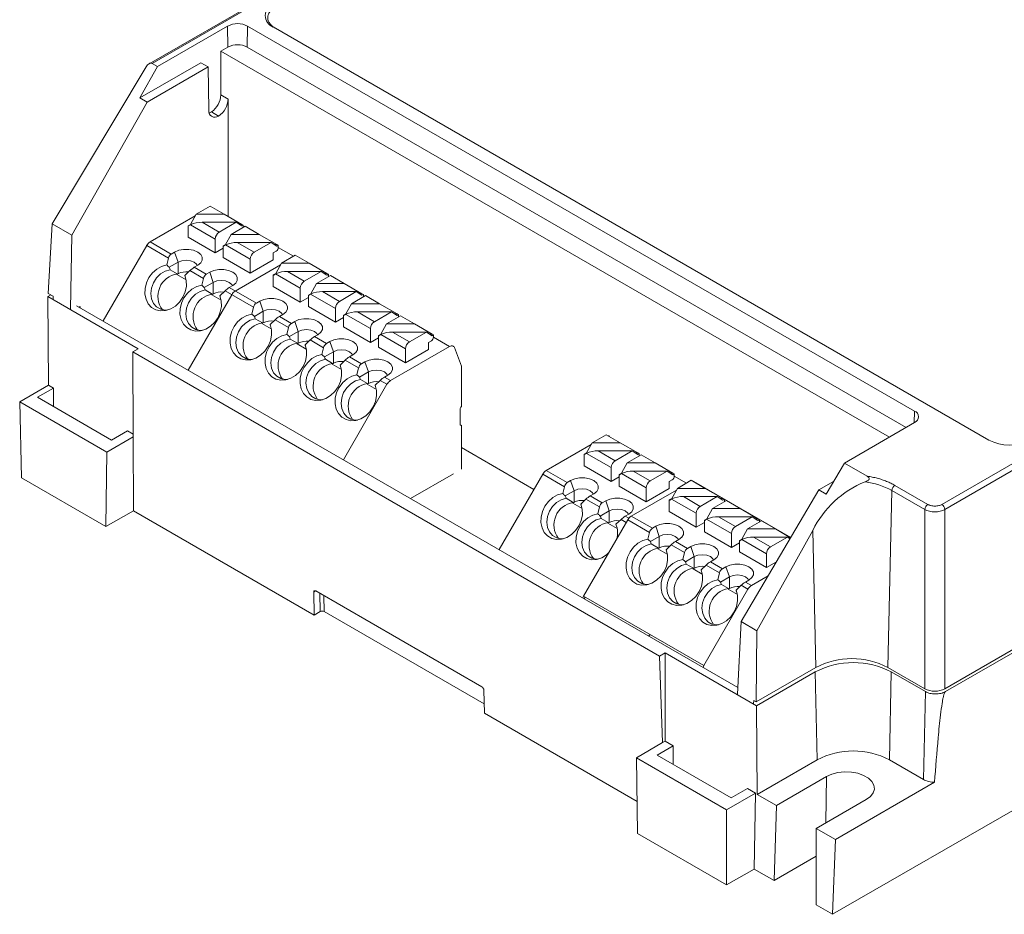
# Model space of a CAD drawing. Header units: millimetres. Extents: x -145 to -2, y -129 to -27.
# Tile 1 of 5: x -145 to -75, y -129 to -66. Entities that reach past the tile are written whole.
import ezdxf

# ---------------------------------------------------------------- set-up
doc = ezdxf.new("R2010")
doc.units = ezdxf.units.MM

msp = doc.modelspace()

# ---------------------------------------------------------------- linework, layer by layer
at = {"color": 7, "linetype": 'Continuous', "lineweight": 15}
for p, q in [((-118.427, -58.847), (-135.563, -68.74)), ((-118.277, -58.862), (-135.351, -68.719)), ((-134.968, -68.94), (-130.018, -66.083)), ((-129.996, -67.565), (-130.018, -66.083)), ((-128.604, -66.083), (-128.626, -67.565)), ((-128.604, -66.083), (-81.511, -93.269)), ((-76.249, -95.327), (-126.795, -66.147)), ((-130.491, -67.851), (-129.996, -67.565)), ((-130.491, -67.851), (-130.491, -70.939)), ((-83.279, -95.106), (-130.491, -67.851)), ((-128.626, -67.565), (-82.099, -94.425)), ((-136.219, -71.157), (-131.905, -68.667)), ((-134.968, -68.94), (-135.351, -68.719)), ((-131.905, -68.667), (-131.397, -68.961)), ((-79.366, -112.881), (-2.793, -68.677)), ((-142.404, -80.055), (-135.77, -68.954)), ((-134.968, -68.94), (-136.219, -71.157)), ((-131.397, -68.961), (-135.711, -71.451)), ((-131.352, -72.008), (-131.397, -68.961)), ((-2.748, -68.875), (-79.328, -113.084)), ((-135.711, -71.451), (-141.016, -80.857)), ((-135.711, -71.451), (-136.219, -71.157)), ((-130.491, -70.939), (-129.983, -71.233)), ((-129.983, -71.233), (-129.983, -79.524)), ((-130.263, -79.363), (-132.233, -79.363)), ((-131.808, -79.94), (-130.611, -80.631)), ((-130.611, -80.631), (-129.414, -79.94)), ((-142.68, -84.957), (-142.404, -80.055)), ((-142.404, -80.055), (-141.016, -80.857)), ((-132.803, -80.182), (-132.774, -80.199)), ((-130.894, -81.121), (-132.641, -80.113)), ((-132.633, -80.084), (-132.588, -80.084)), ((-128.773, -80.223), (-129.758, -80.791)), ((-129.193, -80.084), (-129.014, -80.084)), ((-129.014, -80.199), (-128.914, -80.141)), ((-87.29, -128.813), (-3.266, -80.307)), ((-141.016, -80.857), (-141.111, -86.075)), ((-135.485, -81.322), (-134, -82.179)), ((-130.894, -82.101), (-132.803, -80.999)), ((-130.894, -82.101), (-130.894, -81.121)), ((-129.758, -80.791), (-130.158, -81.512)), ((-127.788, -80.791), (-129.758, -80.791)), ((-134.199, -82.473), (-135.735, -81.586)), ((-134, -82.179), (-133.758, -82.04)), ((-133.51, -82.754), (-133.758, -82.04)), ((-130.328, -81.774), (-130.894, -82.101)), ((-130.158, -81.512), (-130.328, -81.611)), ((-130.328, -81.611), (-130.299, -81.628)), ((-130.328, -81.611), (-130.328, -82.427)), ((-130.299, -81.628), (-130.166, -81.541)), ((-128.419, -82.55), (-130.166, -81.541)), ((-130.158, -81.512), (-130.113, -81.512)), ((-129.333, -81.369), (-126.939, -81.369)), ((-129.333, -81.369), (-128.136, -82.06)), ((-128.136, -82.06), (-126.939, -81.369)), ((-126.939, -81.369), (-126.539, -81.628)), ((-126.718, -81.512), (-126.539, -81.512)), ((-126.539, -81.628), (-126.439, -81.57)), ((-134.318, -82.955), (-134.199, -82.473)), ((-128.419, -83.529), (-130.328, -82.427)), ((-128.419, -83.529), (-128.419, -82.55)), ((-126.793, -82.591), (-128.419, -83.529)), ((-125.237, -82.264), (-126.222, -82.832)), ((-134.141, -83.118), (-133.51, -82.754)), ((-134.076, -83.29), (-133.576, -83.578)), ((-133.51, -83.571), (-133.51, -82.754)), ((-132.676, -83.352), (-133.034, -83.697)), ((-131.724, -83.902), (-132.676, -83.352)), ((-132.132, -82.978), (-132.374, -83.118)), ((-132.374, -83.118), (-131.526, -83.608)), ((-126.222, -82.832), (-126.622, -83.553)), ((-124.252, -82.832), (-126.222, -82.832)), ((-125.798, -83.41), (-123.404, -83.41)), ((-125.798, -83.41), (-124.601, -84.101)), ((-124.601, -84.101), (-123.404, -83.41)), ((-123.404, -83.41), (-123.004, -83.669)), ((-133.51, -83.571), (-133.601, -83.623)), ((-133.601, -83.623), (-133.576, -83.578)), ((-132.947, -84.001), (-133.601, -83.623)), ((-131.843, -84.384), (-131.724, -83.902)), ((-131.526, -83.608), (-131.283, -83.468)), ((-131.036, -84.183), (-131.283, -83.468)), ((-126.622, -83.553), (-126.793, -83.652)), ((-126.793, -83.652), (-126.764, -83.669)), ((-126.793, -83.652), (-126.793, -84.468)), ((-126.764, -83.669), (-126.63, -83.582)), ((-124.884, -84.591), (-126.63, -83.582)), ((-126.622, -83.553), (-126.577, -83.553)), ((-122.762, -83.693), (-123.747, -84.261)), ((-123.182, -83.553), (-123.004, -83.553)), ((-123.004, -83.669), (-122.904, -83.611)), ((-131.667, -84.547), (-131.036, -84.183)), ((-131.601, -84.718), (-131.101, -85.007)), ((-131.036, -84.999), (-131.036, -84.183)), ((-130.201, -84.781), (-130.559, -85.125)), ((-128.188, -85.943), (-130.201, -84.781)), ((-129.657, -84.407), (-129.899, -84.547)), ((-129.899, -84.547), (-127.99, -85.649)), ((-124.884, -85.57), (-126.793, -84.468)), ((-124.884, -85.57), (-124.884, -84.591)), ((-123.747, -84.261), (-124.147, -84.982)), ((-121.777, -84.261), (-123.747, -84.261)), ((-142.72, -85.183), (-142.504, -85.059)), ((-142.72, -85.183), (-136.325, -88.875)), ((-142.674, -91.441), (-142.72, -85.183)), ((-142.336, -85.156), (-142.68, -84.957)), ((-131.036, -84.999), (-131.127, -85.052)), ((-131.127, -85.052), (-131.101, -85.007)), ((-130.472, -85.43), (-131.127, -85.052)), ((-127.99, -85.649), (-127.748, -85.509)), ((-127.5, -86.224), (-127.748, -85.509)), ((-124.318, -85.244), (-124.884, -85.57)), ((-124.147, -84.982), (-124.318, -85.08)), ((-124.318, -85.08), (-124.289, -85.097)), ((-124.318, -85.08), (-124.318, -85.897)), ((-124.289, -85.097), (-124.155, -85.011)), ((-122.409, -86.019), (-124.155, -85.011)), ((-124.147, -84.982), (-124.102, -84.982)), ((-123.323, -84.838), (-120.929, -84.838)), ((-123.323, -84.838), (-122.126, -85.529)), ((-122.126, -85.529), (-120.929, -84.838)), ((-120.288, -85.121), (-121.272, -85.69)), ((-120.929, -84.838), (-120.529, -85.097)), ((-120.707, -84.982), (-120.529, -84.982)), ((-120.529, -85.097), (-120.429, -85.04)), ((-93.983, -112.788), (-140.683, -85.828)), ((-128.307, -86.425), (-128.188, -85.943)), ((-122.409, -86.999), (-124.318, -85.897)), ((-122.409, -86.999), (-122.409, -86.019)), ((-121.272, -85.69), (-121.672, -86.411)), ((-119.303, -85.69), (-121.272, -85.69)), ((-128.131, -86.588), (-127.5, -86.224)), ((-128.065, -86.759), (-127.565, -87.048)), ((-127.5, -87.04), (-127.5, -86.224)), ((-126.665, -86.822), (-127.023, -87.166)), ((-125.713, -87.372), (-126.665, -86.822)), ((-126.121, -86.448), (-126.364, -86.588)), ((-126.364, -86.588), (-125.515, -87.078)), ((-121.843, -86.673), (-122.409, -86.999)), ((-121.672, -86.411), (-121.843, -86.509)), ((-121.843, -86.509), (-121.814, -86.526)), ((-121.843, -86.509), (-121.843, -87.326)), ((-121.814, -86.526), (-121.681, -86.44)), ((-119.934, -87.448), (-121.681, -86.44)), ((-121.672, -86.411), (-121.627, -86.411)), ((-120.848, -86.267), (-118.454, -86.267)), ((-120.848, -86.267), (-119.651, -86.958)), ((-119.651, -86.958), (-118.454, -86.267)), ((-117.813, -86.55), (-118.798, -87.119)), ((-118.454, -86.267), (-118.054, -86.526)), ((-118.232, -86.411), (-118.054, -86.411)), ((-118.054, -86.526), (-117.954, -86.468)), ((-127.591, -87.093), (-127.5, -87.04)), ((-127.591, -87.093), (-127.565, -87.048)), ((-127.591, -87.093), (-126.936, -87.471)), ((-125.833, -87.854), (-125.713, -87.372)), ((-125.515, -87.078), (-125.273, -86.938)), ((-125.025, -87.652), (-125.273, -86.938)), ((-119.934, -88.428), (-121.843, -87.326)), ((-119.934, -88.428), (-119.934, -87.448)), ((-118.798, -87.119), (-119.198, -87.839)), ((-116.828, -87.119), (-118.798, -87.119)), ((-125.656, -88.017), (-125.025, -87.652)), ((-125.59, -88.188), (-125.09, -88.477)), ((-125.025, -88.469), (-125.025, -87.652)), ((-124.191, -88.251), (-124.548, -88.595)), ((-123.238, -88.8), (-124.191, -88.251)), ((-123.646, -87.877), (-123.889, -88.017)), ((-123.889, -88.017), (-123.04, -88.507)), ((-119.368, -88.101), (-119.934, -88.428)), ((-119.198, -87.839), (-119.368, -87.938)), ((-119.368, -87.938), (-119.339, -87.955)), ((-119.368, -87.938), (-119.368, -88.754)), ((-119.339, -87.955), (-119.206, -87.868)), ((-117.459, -88.877), (-119.206, -87.868)), ((-119.198, -87.839), (-119.153, -87.839)), ((-118.373, -87.696), (-115.979, -87.696)), ((-118.373, -87.696), (-117.176, -88.387)), ((-117.176, -88.387), (-115.979, -87.696)), ((-115.979, -87.696), (-115.579, -87.955)), ((-115.758, -87.839), (-115.579, -87.839)), ((-115.579, -87.955), (-115.479, -87.897)), ((-136.714, -89.099), (-136.325, -88.875)), ((-125.116, -88.521), (-125.025, -88.469)), ((-125.116, -88.521), (-125.09, -88.477)), ((-125.116, -88.521), (-124.461, -88.9)), ((-123.358, -89.282), (-123.238, -88.8)), ((-123.04, -88.507), (-122.798, -88.367)), ((-122.55, -89.081), (-122.798, -88.367)), ((-117.459, -89.857), (-119.368, -88.754)), ((-114.339, -88.708), (-118.515, -91.119)), ((-117.459, -89.857), (-117.459, -88.877)), ((-115.833, -88.918), (-117.459, -89.857)), ((-99.511, -110.576), (-136.714, -89.099)), ((-136.714, -89.099), (-136.69, -95.103)), ((-123.181, -89.445), (-122.55, -89.081)), ((-123.115, -89.617), (-122.615, -89.905)), ((-122.55, -89.898), (-122.55, -89.081)), ((-121.716, -89.68), (-122.073, -90.024)), ((-120.764, -90.229), (-121.716, -89.68)), ((-121.171, -89.306), (-121.414, -89.446)), ((-121.414, -89.446), (-120.565, -89.935)), ((-122.641, -89.95), (-122.55, -89.898)), ((-122.641, -89.95), (-122.615, -89.905)), ((-122.641, -89.95), (-121.986, -90.328)), ((-120.883, -90.711), (-120.764, -90.229)), ((-120.565, -89.935), (-120.323, -89.795)), ((-120.075, -90.51), (-120.323, -89.795)), ((-120.706, -90.874), (-120.075, -90.51)), ((-120.641, -91.045), (-120.141, -91.334)), ((-120.075, -91.326), (-120.075, -90.51)), ((-118.697, -90.734), (-118.939, -90.874)), ((-118.939, -90.874), (-118.515, -91.119)), ((-79.578, -99.861), (-63.417, -90.532)), ((-63.205, -90.893), (-79.366, -100.222)), ((-144.702, -92.612), (-142.674, -91.441)), ((-143.449, -92.3), (-142.317, -91.646)), ((-142.317, -91.646), (-142.674, -91.441)), ((-142.317, -92.953), (-142.317, -91.646)), ((-118.765, -91.383), (-121.838, -96.707)), ((-120.166, -91.379), (-120.075, -91.326)), ((-120.166, -91.379), (-120.141, -91.334)), ((-120.166, -91.379), (-119.511, -91.757)), ((-119.241, -91.108), (-119.599, -91.453)), ((-118.765, -91.383), (-119.241, -91.108)), ((-143.449, -92.3), (-138.216, -95.32)), ((-138.538, -96.17), (-144.702, -92.612)), ((-144.702, -92.612), (-144.582, -97.989)), ((-81.511, -94.085), (-86.461, -96.943)), ((-136.69, -95.103), (-138.538, -96.17)), ((-138.216, -95.32), (-137.085, -94.667)), ((-136.691, -94.894), (-137.085, -94.667)), ((-136.69, -95.103), (-136.67, -100.307)), ((-103.282, -94.939), (-104.267, -95.507)), ((-104.333, -95.628), (-107.519, -97.467)), ((-104.267, -95.507), (-104.667, -96.228)), ((-102.297, -95.507), (-104.267, -95.507)), ((-138.538, -96.17), (-138.619, -101.431)), ((-104.667, -96.228), (-104.837, -96.327)), ((-104.837, -96.327), (-104.808, -96.343)), ((-104.837, -96.327), (-104.837, -97.143)), ((-104.808, -96.343), (-104.675, -96.257)), ((-102.928, -97.265), (-104.675, -96.257)), ((-104.667, -96.228), (-104.622, -96.228)), ((-103.842, -96.084), (-101.448, -96.084)), ((-103.842, -96.084), (-102.645, -96.775)), ((-102.645, -96.775), (-101.448, -96.084)), ((-100.807, -96.367), (-101.792, -96.936)), ((-101.448, -96.084), (-101.048, -96.343)), ((-101.226, -96.228), (-101.048, -96.228)), ((-101.048, -96.343), (-100.948, -96.286)), ((-102.928, -98.245), (-104.837, -97.143)), ((-102.928, -98.245), (-102.928, -97.265)), ((-101.792, -96.936), (-102.192, -97.657)), ((-99.822, -96.936), (-101.792, -96.936)), ((-86.461, -96.943), (-87.756, -99.135)), ((-86.461, -96.943), (-84.852, -97.871)), ((-144.582, -97.989), (-138.619, -101.431)), ((-107.769, -97.731), (-110.843, -103.055)), ((-106.233, -98.618), (-107.769, -97.731)), ((-107.519, -97.467), (-106.034, -98.324)), ((-102.362, -97.919), (-102.928, -98.245)), ((-102.192, -97.657), (-102.362, -97.755)), ((-102.362, -97.755), (-102.333, -97.772)), ((-102.362, -97.755), (-102.362, -98.572)), ((-102.333, -97.772), (-102.2, -97.686)), ((-100.453, -98.694), (-102.2, -97.686)), ((-102.192, -97.657), (-102.147, -97.657)), ((-101.367, -97.513), (-98.973, -97.513)), ((-101.367, -97.513), (-100.17, -98.204)), ((-100.17, -98.204), (-98.973, -97.513)), ((-98.973, -97.513), (-98.573, -97.772)), ((-98.752, -97.657), (-98.573, -97.657)), ((-98.573, -97.772), (-98.473, -97.714)), ((-106.352, -99.1), (-106.233, -98.618)), ((-106.034, -98.324), (-105.792, -98.184)), ((-105.544, -98.898), (-105.792, -98.184)), ((-100.453, -99.674), (-102.362, -98.572)), ((-100.453, -99.674), (-100.453, -98.694)), ((-98.827, -98.735), (-100.453, -99.674)), ((-98.256, -98.732), (-98.656, -99.453)), ((-97.271, -98.163), (-98.256, -98.732)), ((-96.286, -98.732), (-98.256, -98.732)), ((-90.249, -102.201), (-97.083, -98.256)), ((-88.264, -98.841), (-87.229, -98.244)), ((-82.895, -98.518), (-80.568, -99.861)), ((-106.175, -99.263), (-105.544, -98.898)), ((-106.11, -99.434), (-105.61, -99.723)), ((-105.544, -99.715), (-105.544, -98.898)), ((-104.166, -99.123), (-104.408, -99.263)), ((-104.408, -99.263), (-103.559, -99.753)), ((-101.509, -100.691), (-98.323, -98.852)), ((-97.832, -99.309), (-95.438, -99.309)), ((-97.832, -99.309), (-96.635, -100)), ((-96.635, -100), (-95.438, -99.309)), ((-95.438, -99.309), (-95.038, -99.568)), ((-93.757, -108.139), (-88.264, -98.841)), ((-87.756, -99.135), (-88.264, -98.841)), ((-83.107, -98.879), (-83.387, -111.376)), ((-83.107, -98.879), (-80.78, -100.222)), ((-105.544, -99.715), (-105.635, -99.768)), ((-105.635, -99.768), (-105.61, -99.723)), ((-104.98, -100.146), (-105.635, -99.768)), ((-104.71, -99.497), (-105.068, -99.841)), ((-103.758, -100.046), (-104.71, -99.497)), ((-103.877, -100.528), (-103.758, -100.046)), ((-103.559, -99.753), (-103.317, -99.613)), ((-103.069, -100.327), (-103.317, -99.613)), ((-98.656, -99.453), (-98.827, -99.551)), ((-98.827, -99.551), (-98.798, -99.568)), ((-98.827, -99.551), (-98.827, -100.368)), ((-98.798, -99.568), (-98.664, -99.482)), ((-96.918, -100.49), (-98.664, -99.482)), ((-98.656, -99.453), (-98.611, -99.453)), ((-94.796, -99.592), (-95.781, -100.161)), ((-95.216, -99.453), (-95.038, -99.453)), ((-95.038, -99.568), (-94.938, -99.51)), ((-138.619, -101.431), (-136.67, -100.307)), ((-136.67, -100.307), (-123.907, -107.675)), ((-103.7, -100.691), (-103.069, -100.327)), ((-103.069, -101.144), (-103.069, -100.327)), ((-101.691, -100.552), (-101.933, -100.692)), ((-101.509, -100.691), (-100.024, -101.549)), ((-96.918, -101.47), (-98.827, -100.368)), ((-96.918, -101.47), (-96.918, -100.49)), ((-95.781, -100.161), (-96.181, -100.881)), ((-93.811, -100.161), (-95.781, -100.161)), ((-95.357, -100.738), (-92.963, -100.738)), ((-95.357, -100.738), (-94.16, -101.429)), ((-94.16, -101.429), (-92.963, -100.738)), ((-92.963, -100.738), (-92.563, -100.997)), ((-80.78, -100.222), (-80.78, -112.881)), ((-79.366, -100.222), (-79.366, -112.881)), ((-104.875, -106.353), (-101.759, -100.955)), ((-103.635, -100.863), (-103.135, -101.151)), ((-103.069, -101.144), (-103.16, -101.196)), ((-103.16, -101.196), (-103.135, -101.151)), ((-102.506, -101.574), (-103.16, -101.196)), ((-102.235, -100.926), (-102.593, -101.27)), ((-100.222, -101.843), (-101.759, -100.955)), ((-100.024, -101.549), (-99.781, -101.409)), ((-99.534, -102.123), (-99.781, -101.409)), ((-96.352, -101.143), (-96.918, -101.47)), ((-96.181, -100.881), (-96.352, -100.98)), ((-96.352, -100.98), (-96.323, -100.997)), ((-96.352, -100.98), (-96.352, -101.797)), ((-96.323, -100.997), (-96.189, -100.911)), ((-94.443, -101.919), (-96.189, -100.911)), ((-96.181, -100.881), (-96.136, -100.881)), ((-92.321, -101.021), (-93.306, -101.589)), ((-92.741, -100.881), (-92.563, -100.881)), ((-92.563, -100.997), (-92.463, -100.939)), ((-100.341, -102.325), (-100.222, -101.843)), ((-100.165, -102.487), (-99.534, -102.123)), ((-99.534, -102.94), (-99.534, -102.123)), ((-94.443, -102.899), (-96.352, -101.797)), ((-94.443, -102.899), (-94.443, -101.919)), ((-93.306, -101.589), (-93.706, -102.31)), ((-91.337, -101.589), (-93.306, -101.589)), ((-92.882, -102.167), (-90.488, -102.167)), ((-92.882, -102.167), (-91.685, -102.858)), ((-92.64, -108.784), (-88.69, -101.698)), ((-91.685, -102.858), (-90.488, -102.167)), ((-90.488, -102.167), (-90.3, -102.288)), ((-88.474, -111.376), (-88.69, -101.698)), ((-100.099, -102.659), (-99.599, -102.947)), ((-98.699, -102.722), (-99.057, -103.066)), ((-97.747, -103.271), (-98.699, -102.722)), ((-98.155, -102.348), (-98.398, -102.488)), ((-98.398, -102.488), (-97.549, -102.977)), ((-97.549, -102.977), (-97.307, -102.837)), ((-97.059, -103.552), (-97.307, -102.837)), ((-93.877, -102.572), (-94.443, -102.899)), ((-93.706, -102.31), (-93.877, -102.409)), ((-93.877, -102.409), (-93.848, -102.426)), ((-93.877, -102.409), (-93.877, -103.225)), ((-93.848, -102.426), (-93.714, -102.339)), ((-91.968, -103.348), (-93.714, -102.339)), ((-93.706, -102.31), (-93.661, -102.31)), ((-99.625, -102.992), (-99.534, -102.94)), ((-99.625, -102.992), (-99.599, -102.947)), ((-99.625, -102.992), (-98.97, -103.37)), ((-97.867, -103.753), (-97.747, -103.271)), ((-97.69, -103.916), (-97.059, -103.552)), ((-97.059, -104.368), (-97.059, -103.552)), ((-91.968, -104.327), (-93.877, -103.225)), ((-91.968, -104.327), (-91.968, -103.348)), ((-97.624, -104.087), (-97.124, -104.376)), ((-96.224, -104.15), (-96.582, -104.495)), ((-95.272, -104.7), (-96.224, -104.15)), ((-95.68, -103.776), (-95.923, -103.916)), ((-95.923, -103.916), (-95.074, -104.406)), ((-95.074, -104.406), (-94.832, -104.266)), ((-94.584, -104.981), (-94.832, -104.266)), ((-91.266, -103.922), (-91.968, -104.327)), ((-97.15, -104.421), (-97.059, -104.368)), ((-97.15, -104.421), (-97.124, -104.376)), ((-97.15, -104.421), (-96.495, -104.799)), ((-95.392, -105.182), (-95.272, -104.7)), ((-95.215, -105.345), (-94.584, -104.981)), ((-94.584, -105.797), (-94.584, -104.981)), ((-91.851, -104.913), (-93.024, -105.59)), ((-95.149, -105.516), (-94.649, -105.805)), ((-93.75, -105.579), (-94.107, -105.923)), ((-93.274, -105.854), (-93.75, -105.579)), ((-93.205, -105.205), (-93.448, -105.345)), ((-93.448, -105.345), (-93.024, -105.59)), ((-123.907, -107.675), (-123.938, -106.055)), ((-123.799, -105.975), (-112.062, -112.751)), ((-93.274, -105.854), (-96.39, -111.251)), ((-94.675, -105.85), (-94.584, -105.797)), ((-94.675, -105.85), (-94.649, -105.805)), ((-94.675, -105.85), (-94.02, -106.228)), ((-123.482, -107.43), (-123.907, -107.675)), ((-123.2, -107.43), (-111.899, -113.954)), ((-94.006, -113.268), (-93.757, -108.139)), ((-93.757, -108.139), (-92.64, -108.784)), ((-92.695, -113.813), (-92.64, -108.784)), ((-99.511, -110.576), (-99.123, -110.351)), ((-99.123, -110.351), (-92.657, -114.084)), ((-99.123, -116.582), (-99.123, -110.351)), ((-99.303, -116.687), (-99.511, -110.576)), ((-88.474, -111.376), (-92.695, -113.813)), ((-92.657, -114.084), (-88.52, -111.696)), ((-88.381, -117.9), (-88.52, -111.696)), ((-80.78, -112.881), (-83.387, -111.376)), ((-83.146, -111.696), (-83.285, -117.9)), ((-83.146, -111.696), (-80.742, -113.084)), ((-111.917, -112.994), (-111.886, -114.614)), ((-80.881, -119.288), (-80.742, -113.084)), ((-92.695, -113.813), (-92.862, -113.716)), ((-111.886, -114.614), (-101.105, -120.838)), ((-92.657, -114.084), (-92.61, -120.342)), ((-101.151, -117.753), (-99.303, -116.686)), ((-99.303, -116.687), (-99.123, -116.582)), ((-98.548, -116.914), (-99.123, -116.582)), ((-98.548, -116.914), (-99.679, -117.567)), ((-98.548, -118.221), (-98.548, -116.914)), ((-94.778, -121.433), (-101.151, -117.753)), ((-101.151, -117.753), (-101.071, -123.107)), ((-99.679, -117.567), (-94.447, -120.588)), ((-92.61, -120.342), (-88.381, -117.9)), ((-83.285, -117.9), (-80.881, -119.288)), ((-87.733, -119.091), (-91.255, -121.124)), ((-80.093, -119.489), (-87.09, -123.529)), ((-94.778, -121.433), (-92.749, -120.262)), ((-94.447, -120.588), (-93.315, -119.935)), ((-92.749, -120.262), (-93.315, -119.935)), ((-92.83, -125.615), (-92.749, -120.262)), ((-92.61, -120.342), (-91.255, -121.124)), ((-88.445, -122.746), (-84.923, -120.713)), ((-94.778, -126.74), (-94.778, -121.433)), ((-91.255, -121.124), (-91.415, -126.432)), ((-87.09, -123.529), (-88.445, -122.746)), ((-88.445, -128.146), (-88.445, -122.746)), ((-101.071, -123.107), (-94.778, -126.74)), ((-87.09, -123.529), (-87.29, -128.813)), ((-91.415, -126.432), (-88.445, -124.717)), ((-94.778, -126.74), (-92.83, -125.615)), ((-92.83, -125.615), (-91.415, -126.432)), ((-88.445, -128.146), (-87.29, -128.813))]:
    msp.add_line(p, q, dxfattribs=at)
at = {"color": 144, "linetype": 'Continuous', "lineweight": 0}
for p, q in [((-130.655, -72.437), (-131.163, -72.143)), ((-131.248, -78.794), (-132.233, -79.363)), ((-130.263, -79.363), (-131.248, -78.794)), ((-132.299, -79.483), (-135.485, -81.322)), ((-132.233, -79.363), (-132.633, -80.084)), ((-131.808, -79.94), (-129.414, -79.94)), ((-130.263, -79.363), (-129.014, -80.084)), ((-129.414, -79.94), (-129.014, -80.199)), ((-132.633, -80.084), (-132.803, -80.182)), ((-132.803, -80.182), (-132.803, -80.999)), ((-132.774, -80.199), (-132.641, -80.113)), ((-128.914, -80.141), (-129.014, -80.084)), ((-128.914, -80.141), (-128.914, -80.304)), ((-128.905, -80.299), (-128.914, -80.294)), ((-127.788, -80.791), (-128.773, -80.223)), ((-127.788, -80.791), (-126.539, -81.512)), ((-135.735, -81.586), (-138.809, -86.91)), ((-126.581, -81.978), (-126.793, -82.101)), ((-126.439, -81.57), (-126.539, -81.512)), ((-126.439, -81.57), (-126.439, -81.733)), ((-125.37, -82.34), (-126.439, -81.723)), ((-126.793, -82.591), (-126.793, -82.101)), ((-124.252, -82.832), (-125.237, -82.264)), ((-129.475, -84.792), (-126.289, -82.953)), ((-124.252, -82.832), (-123.004, -83.553)), ((-122.904, -83.611), (-123.004, -83.553)), ((-122.904, -83.611), (-122.904, -83.774)), ((-122.895, -83.769), (-122.904, -83.764)), ((-121.777, -84.261), (-122.762, -83.693)), ((-121.777, -84.261), (-120.529, -84.982)), ((-142.336, -85.156), (-142.343, -85.364)), ((-132.799, -90.38), (-129.725, -85.056)), ((-120.429, -85.04), (-120.529, -84.982)), ((-120.429, -85.04), (-120.429, -85.203)), ((-120.42, -85.198), (-120.429, -85.193)), ((-119.303, -85.69), (-120.288, -85.121)), ((-140.504, -85.932), (-140.441, -85.896)), ((-140.441, -85.896), (-140.439, -85.969)), ((-119.303, -85.69), (-118.054, -86.411)), ((-117.954, -86.468), (-118.054, -86.411)), ((-117.954, -86.468), (-117.954, -86.632)), ((-117.945, -86.626), (-117.954, -86.621)), ((-116.828, -87.119), (-117.813, -86.55)), ((-116.828, -87.119), (-115.579, -87.839)), ((-115.621, -88.305), (-115.833, -88.428)), ((-115.479, -87.897), (-115.579, -87.839)), ((-115.479, -87.897), (-115.479, -88.06)), ((-114.339, -88.708), (-115.479, -88.05)), ((-115.833, -88.918), (-115.833, -88.428)), ((-113.499, -90.102), (-114.007, -88.785)), ((-113.499, -92.96), (-113.499, -90.102)), ((-113.605, -93.143), (-113.605, -94.205)), ((-113.499, -97.369), (-113.499, -94.266)), ((-102.297, -95.507), (-103.282, -94.939)), ((-113.499, -95.854), (-108.389, -98.804)), ((-102.297, -95.507), (-101.048, -96.228)), ((-100.948, -96.286), (-101.048, -96.228)), ((-100.948, -96.286), (-100.948, -96.449)), ((-100.939, -96.444), (-100.948, -96.439)), ((-99.822, -96.936), (-100.807, -96.367)), ((-99.822, -96.936), (-98.573, -97.657)), ((-114.065, -97.696), (-117.095, -99.445)), ((-98.473, -97.714), (-98.573, -97.657)), ((-98.473, -97.714), (-98.473, -97.878)), ((-97.616, -98.362), (-98.473, -97.867)), ((-98.615, -98.123), (-98.827, -98.245)), ((-98.827, -98.735), (-98.827, -98.245)), ((-96.286, -98.732), (-97.271, -98.163)), ((-96.286, -98.732), (-95.038, -99.453)), ((-94.938, -99.51), (-95.038, -99.453)), ((-94.938, -99.51), (-94.938, -99.674)), ((-93.811, -100.161), (-94.796, -99.592)), ((-93.811, -100.161), (-92.563, -100.881)), ((-92.463, -100.939), (-92.563, -100.881)), ((-92.463, -100.939), (-92.463, -101.102)), ((-91.337, -101.589), (-92.321, -101.021)), ((-91.337, -101.589), (-90.256, -102.213)), ((-104.875, -106.353), (-96.39, -111.251)), ((-104.769, -106.414), (-104.833, -106.524)), ((-100.302, -109.14), (-100.175, -109.067)), ((-88.582, -111.45), (-88.582, -111.439)), ((-92.869, -113.924), (-92.862, -113.716))]:
    msp.add_line(p, q, dxfattribs=at)
at = {"color": 8, "linetype": 'Continuous', "lineweight": 15}
for p, q in [((-81.523, -94.093), (-81.511, -93.269)), ((-94.929, -99.669), (-94.938, -99.663)), ((-101.678, -100.839), (-101.933, -100.692)), ((-101.865, -101.139), (-102.235, -100.926)), ((-92.454, -101.097), (-92.463, -101.092)), ((-123.802, -105.973), (-123.938, -106.055)), ((-123.507, -106.143), (-123.482, -107.43)), ((-123.221, -106.309), (-123.2, -107.43)), ((-87.783, -122.363), (-87.733, -119.091))]:
    msp.add_line(p, q, dxfattribs=at)
at = {"color": 7, "linetype": 'Continuous', "lineweight": 15, "flags": 128}
for points in [[(-135.77, -68.954), (-135.724, -68.887), (-135.672, -68.827), (-135.617, -68.777), (-135.559, -68.738), (-135.502, -68.712), (-135.446, -68.7), (-135.396, -68.702), (-135.351, -68.719)], [(-133.758, -82.04), (-133.467, -81.917), (-133.125, -81.853), (-132.765, -81.853), (-132.423, -81.917), (-132.132, -82.04), (-131.92, -82.208), (-131.809, -82.405), (-131.809, -82.613), (-131.92, -82.81), (-132.132, -82.978)], [(-132.159, -82.994), (-132.206, -82.904), (-132.379, -82.754), (-132.639, -82.654), (-132.945, -82.619), (-133.251, -82.654), (-133.51, -82.754)], [(-133.034, -83.697), (-132.938, -84.057), (-132.929, -84.447), (-133.009, -84.846), (-133.171, -85.227), (-133.407, -85.57), (-133.702, -85.852), (-134.039, -86.057), (-134.397, -86.174), (-134.755, -86.194), (-135.091, -86.117), (-135.385, -85.947), (-135.62, -85.694), (-135.782, -85.374), (-135.86, -85.006), (-135.85, -84.612), (-135.753, -84.215), (-135.575, -83.84), (-135.325, -83.508), (-135.02, -83.24), (-134.678, -83.052), (-134.318, -82.955)], [(-134.076, -83.29), (-134.426, -83.389), (-134.756, -83.585), (-135.041, -83.864), (-135.26, -84.205), (-135.398, -84.584), (-135.443, -84.972), (-135.394, -85.342), (-135.253, -85.665), (-135.031, -85.919), (-134.744, -86.085), (-134.413, -86.15), (-134.285, -86.148)], [(-131.283, -83.468), (-130.992, -83.346), (-130.65, -83.282), (-130.29, -83.282), (-129.948, -83.346), (-129.657, -83.468), (-129.445, -83.636), (-129.334, -83.834), (-129.334, -84.042), (-129.445, -84.239), (-129.657, -84.407)], [(-129.684, -84.423), (-129.731, -84.333), (-129.904, -84.183), (-130.164, -84.083), (-130.47, -84.047), (-130.776, -84.083), (-131.036, -84.183)], [(-130.559, -85.125), (-130.463, -85.485), (-130.454, -85.876), (-130.534, -86.274), (-130.696, -86.656), (-130.932, -86.998), (-131.227, -87.281), (-131.564, -87.486), (-131.922, -87.602), (-132.28, -87.623), (-132.616, -87.545), (-132.91, -87.375), (-133.145, -87.123), (-133.307, -86.803), (-133.385, -86.435), (-133.375, -86.041), (-133.278, -85.644), (-133.1, -85.269), (-132.85, -84.937), (-132.545, -84.669), (-132.203, -84.481), (-131.843, -84.384)], [(-131.601, -84.718), (-131.951, -84.817), (-132.281, -85.014), (-132.566, -85.293), (-132.785, -85.634), (-132.923, -86.013), (-132.968, -86.401), (-132.919, -86.77), (-132.778, -87.094), (-132.556, -87.348), (-132.269, -87.514), (-131.938, -87.579), (-131.81, -87.577)], [(-127.748, -85.509), (-127.456, -85.387), (-127.114, -85.323), (-126.754, -85.323), (-126.412, -85.387), (-126.121, -85.509), (-125.91, -85.677), (-125.798, -85.875), (-125.798, -86.083), (-125.91, -86.28), (-126.121, -86.448)], [(-126.148, -86.464), (-126.195, -86.374), (-126.369, -86.224), (-126.628, -86.124), (-126.934, -86.088), (-127.24, -86.124), (-127.5, -86.224)], [(-127.023, -87.166), (-126.927, -87.526), (-126.919, -87.917), (-126.998, -88.315), (-127.161, -88.697), (-127.397, -89.039), (-127.692, -89.322), (-128.028, -89.527), (-128.386, -89.644), (-128.744, -89.664), (-129.08, -89.586), (-129.375, -89.416), (-129.61, -89.164), (-129.771, -88.844), (-129.849, -88.476), (-129.84, -88.082), (-129.743, -87.685), (-129.564, -87.31), (-129.315, -86.978), (-129.01, -86.71), (-128.667, -86.522), (-128.307, -86.425)], [(-128.065, -86.759), (-128.416, -86.858), (-128.745, -87.055), (-129.03, -87.334), (-129.25, -87.675), (-129.387, -88.054), (-129.433, -88.442), (-129.384, -88.811), (-129.243, -89.135), (-129.021, -89.389), (-128.733, -89.555), (-128.402, -89.62), (-128.275, -89.618)], [(-125.273, -86.938), (-124.982, -86.816), (-124.639, -86.752), (-124.28, -86.752), (-123.937, -86.816), (-123.646, -86.938), (-123.435, -87.106), (-123.324, -87.304), (-123.324, -87.511), (-123.435, -87.709), (-123.646, -87.877)], [(-123.674, -87.893), (-123.72, -87.802), (-123.894, -87.652), (-124.153, -87.552), (-124.459, -87.517), (-124.766, -87.552), (-125.025, -87.652)], [(-124.548, -88.595), (-124.453, -88.955), (-124.444, -89.346), (-124.523, -89.744), (-124.686, -90.126), (-124.922, -90.468), (-125.217, -90.75), (-125.554, -90.956), (-125.911, -91.072), (-126.269, -91.092), (-126.605, -91.015), (-126.9, -90.845), (-127.135, -90.593), (-127.296, -90.273), (-127.375, -89.905), (-127.365, -89.51), (-127.268, -89.114), (-127.089, -88.738), (-126.84, -88.407), (-126.535, -88.139), (-126.192, -87.951), (-125.833, -87.854)], [(-125.59, -88.188), (-125.941, -88.287), (-126.27, -88.483), (-126.555, -88.762), (-126.775, -89.104), (-126.912, -89.482), (-126.958, -89.871), (-126.909, -90.24), (-126.768, -90.564), (-126.546, -90.818), (-126.259, -90.983), (-125.928, -91.049), (-125.8, -91.046)], [(-122.798, -88.367), (-122.507, -88.245), (-122.164, -88.18), (-121.805, -88.18), (-121.463, -88.245), (-121.171, -88.367), (-120.96, -88.535), (-120.849, -88.732), (-120.849, -88.94), (-120.96, -89.138), (-121.171, -89.306)], [(-121.199, -89.321), (-121.245, -89.231), (-121.419, -89.081), (-121.678, -88.981), (-121.985, -88.946), (-122.291, -88.981), (-122.55, -89.081)], [(-122.073, -90.024), (-121.978, -90.384), (-121.969, -90.775), (-122.049, -91.173), (-122.211, -91.554), (-122.447, -91.897), (-122.742, -92.179), (-123.079, -92.385), (-123.437, -92.501), (-123.794, -92.521), (-124.131, -92.444), (-124.425, -92.274), (-124.66, -92.021), (-124.821, -91.702), (-124.9, -91.333), (-124.89, -90.939), (-124.793, -90.542), (-124.614, -90.167), (-124.365, -89.835), (-124.06, -89.568), (-123.717, -89.379), (-123.358, -89.282)], [(-123.115, -89.617), (-123.466, -89.716), (-123.796, -89.912), (-124.081, -90.191), (-124.3, -90.532), (-124.437, -90.911), (-124.483, -91.299), (-124.434, -91.669), (-124.293, -91.992), (-124.071, -92.246), (-123.784, -92.412), (-123.453, -92.477), (-123.325, -92.475)], [(-120.323, -89.795), (-120.032, -89.673), (-119.69, -89.609), (-119.33, -89.609), (-118.988, -89.673), (-118.697, -89.795), (-118.485, -89.963), (-118.374, -90.161), (-118.374, -90.369), (-118.485, -90.566), (-118.697, -90.734)], [(-118.724, -90.75), (-118.771, -90.66), (-118.944, -90.51), (-119.204, -90.41), (-119.51, -90.375), (-119.816, -90.41), (-120.075, -90.51)], [(-119.599, -91.453), (-119.503, -91.813), (-119.494, -92.203), (-119.574, -92.601), (-119.736, -92.983), (-119.972, -93.325), (-120.267, -93.608), (-120.604, -93.813), (-120.962, -93.93), (-121.32, -93.95), (-121.656, -93.873), (-121.95, -93.703), (-122.185, -93.45), (-122.347, -93.13), (-122.425, -92.762), (-122.415, -92.368), (-122.318, -91.971), (-122.14, -91.596), (-121.89, -91.264), (-121.585, -90.996), (-121.243, -90.808), (-120.883, -90.711)], [(-120.641, -91.045), (-120.991, -91.144), (-121.321, -91.341), (-121.606, -91.62), (-121.825, -91.961), (-121.963, -92.34), (-122.008, -92.728), (-121.959, -93.098), (-121.818, -93.421), (-121.596, -93.675), (-121.309, -93.841), (-120.978, -93.906), (-120.85, -93.904)], [(-105.792, -98.184), (-105.501, -98.062), (-105.159, -97.998), (-104.799, -97.998), (-104.457, -98.062), (-104.166, -98.184), (-103.954, -98.352), (-103.843, -98.55), (-103.843, -98.757), (-103.954, -98.955), (-104.166, -99.123)], [(-105.068, -99.841), (-104.972, -100.201), (-104.963, -100.592), (-105.043, -100.99), (-105.205, -101.372), (-105.441, -101.714), (-105.736, -101.996), (-106.073, -102.202), (-106.431, -102.318), (-106.788, -102.338), (-107.125, -102.261), (-107.419, -102.091), (-107.654, -101.839), (-107.815, -101.519), (-107.894, -101.151), (-107.884, -100.756), (-107.787, -100.36), (-107.609, -99.984), (-107.359, -99.653), (-107.054, -99.385), (-106.711, -99.197), (-106.352, -99.1)], [(-106.11, -99.434), (-106.46, -99.533), (-106.79, -99.729), (-107.075, -100.008), (-107.294, -100.35), (-107.431, -100.728), (-107.477, -101.117), (-107.428, -101.486), (-107.287, -101.81), (-107.065, -102.064), (-106.778, -102.229), (-106.447, -102.295), (-106.319, -102.292)], [(-104.193, -99.139), (-104.24, -99.048), (-104.413, -98.898), (-104.673, -98.798), (-104.979, -98.763), (-105.285, -98.798), (-105.544, -98.898)], [(-103.317, -99.613), (-103.026, -99.491), (-102.684, -99.426), (-102.324, -99.426), (-101.982, -99.491), (-101.691, -99.613), (-101.479, -99.781), (-101.368, -99.978), (-101.368, -100.186), (-101.479, -100.384), (-101.691, -100.552)], [(-103.109, -103.294), (-103.261, -103.425), (-103.598, -103.631), (-103.956, -103.747), (-104.314, -103.767), (-104.65, -103.69), (-104.944, -103.52), (-105.179, -103.267), (-105.341, -102.948), (-105.419, -102.579), (-105.409, -102.185), (-105.312, -101.788), (-105.134, -101.413), (-104.884, -101.081), (-104.579, -100.814), (-104.237, -100.625), (-103.877, -100.528), (-103.877, -100.528)], [(-101.718, -100.567), (-101.765, -100.477), (-101.938, -100.327), (-102.198, -100.227), (-102.504, -100.192), (-102.81, -100.227), (-103.069, -100.327)], [(-103.635, -100.863), (-103.985, -100.962), (-104.315, -101.158), (-104.6, -101.437), (-104.819, -101.778), (-104.957, -102.157), (-105.002, -102.545), (-104.953, -102.915), (-104.812, -103.238), (-104.59, -103.492), (-104.303, -103.658), (-103.972, -103.723), (-103.844, -103.721)], [(-99.781, -101.409), (-99.49, -101.287), (-99.148, -101.222), (-98.788, -101.222), (-98.446, -101.287), (-98.155, -101.409), (-97.944, -101.577), (-97.832, -101.774), (-97.832, -101.982), (-97.944, -102.18), (-98.155, -102.348)], [(-98.182, -102.363), (-98.229, -102.273), (-98.403, -102.123), (-98.662, -102.023), (-98.968, -101.988), (-99.274, -102.023), (-99.534, -102.123)], [(-99.057, -103.066), (-98.961, -103.426), (-98.953, -103.817), (-99.032, -104.215), (-99.195, -104.597), (-99.431, -104.939), (-99.726, -105.221), (-100.062, -105.427), (-100.42, -105.543), (-100.778, -105.563), (-101.114, -105.486), (-101.409, -105.316), (-101.644, -105.063), (-101.805, -104.744), (-101.883, -104.375), (-101.874, -103.981), (-101.777, -103.584), (-101.598, -103.209), (-101.349, -102.877), (-101.044, -102.61), (-100.701, -102.422), (-100.341, -102.325)], [(-100.099, -102.659), (-100.449, -102.758), (-100.779, -102.954), (-101.064, -103.233), (-101.283, -103.575), (-101.421, -103.953), (-101.467, -104.342), (-101.417, -104.711), (-101.277, -105.034), (-101.054, -105.288), (-100.767, -105.454), (-100.436, -105.52), (-100.309, -105.517)], [(-97.307, -102.837), (-97.015, -102.715), (-96.673, -102.651), (-96.313, -102.651), (-95.971, -102.715), (-95.68, -102.837), (-95.469, -103.006), (-95.358, -103.203), (-95.358, -103.411), (-95.469, -103.608), (-95.68, -103.776)], [(-95.708, -103.792), (-95.754, -103.702), (-95.928, -103.552), (-96.187, -103.452), (-96.493, -103.417), (-96.8, -103.452), (-97.059, -103.552)], [(-96.582, -104.495), (-96.486, -104.855), (-96.478, -105.245), (-96.557, -105.644), (-96.72, -106.025), (-96.956, -106.368), (-97.251, -106.65), (-97.587, -106.855), (-97.945, -106.972), (-98.303, -106.992), (-98.639, -106.915), (-98.934, -106.745), (-99.169, -106.492), (-99.33, -106.172), (-99.408, -105.804), (-99.399, -105.41), (-99.302, -105.013), (-99.123, -104.638), (-98.874, -104.306), (-98.569, -104.038), (-98.226, -103.85), (-97.867, -103.753)], [(-97.624, -104.087), (-97.975, -104.187), (-98.304, -104.383), (-98.589, -104.662), (-98.809, -105.003), (-98.946, -105.382), (-98.992, -105.77), (-98.943, -106.14), (-98.802, -106.463), (-98.58, -106.717), (-98.293, -106.883), (-97.962, -106.948), (-97.834, -106.946)], [(-94.832, -104.266), (-94.541, -104.144), (-94.198, -104.08), (-93.839, -104.08), (-93.496, -104.144), (-93.205, -104.266), (-92.994, -104.434), (-92.883, -104.632), (-92.883, -104.839), (-92.994, -105.037), (-93.205, -105.205)], [(-93.233, -105.221), (-93.279, -105.13), (-93.453, -104.981), (-93.712, -104.881), (-94.019, -104.845), (-94.325, -104.881), (-94.584, -104.981)], [(-94.107, -105.923), (-94.012, -106.283), (-94.003, -106.674), (-94.083, -107.072), (-94.245, -107.454), (-94.481, -107.796), (-94.776, -108.079), (-95.113, -108.284), (-95.471, -108.4), (-95.828, -108.421), (-96.164, -108.343), (-96.459, -108.173), (-96.694, -107.921), (-96.855, -107.601), (-96.934, -107.233), (-96.924, -106.839), (-96.827, -106.442), (-96.648, -106.067), (-96.399, -105.735), (-96.094, -105.467), (-95.751, -105.279), (-95.392, -105.182)], [(-95.149, -105.516), (-95.5, -105.615), (-95.829, -105.812), (-96.114, -106.091), (-96.334, -106.432), (-96.471, -106.811), (-96.517, -107.199), (-96.468, -107.568), (-96.327, -107.892), (-96.105, -108.146), (-95.818, -108.312), (-95.487, -108.377), (-95.359, -108.375)], [(-123.938, -106.055), (-123.936, -106.025), (-123.928, -105.999), (-123.916, -105.979), (-123.899, -105.964), (-123.878, -105.957), (-123.853, -105.956), (-123.827, -105.962), (-123.799, -105.975)], [(-87.733, -119.091), (-87.356, -118.92), (-86.919, -118.807), (-86.448, -118.757), (-85.97, -118.774), (-85.513, -118.856), (-85.103, -118.999), (-84.764, -119.195), (-84.516, -119.431), (-84.374, -119.695), (-84.345, -119.971), (-84.431, -120.243), (-84.628, -120.495), (-84.923, -120.713)]]:
    msp.add_lwpolyline(points, dxfattribs=at)
at = {"color": 144, "linetype": 'Continuous', "lineweight": 0, "flags": 128}
for points in [[(-131.324, -72.208), (-131.298, -72.201), (-131.163, -72.143)], [(-114.339, -88.708), (-114.285, -88.682), (-114.232, -88.666), (-114.182, -88.66), (-114.136, -88.665), (-114.094, -88.681), (-114.058, -88.706), (-114.029, -88.741), (-114.007, -88.785)]]:
    msp.add_lwpolyline(points, dxfattribs=at)
at = {"color": 7, "linetype": 'Continuous', "lineweight": 15}
for centre, radius, start, end in [((-126.485, -65.331), 0.873, 110.78342, 249.21658), ((-129.311, -67.447), 1.537, 62.60967, 117.39033), ((-129.311, -68.887), 1.489, 62.60967, 117.39033), ((-132.015, -70.878), 1.525, 303.96075, 357.69613), ((-131.507, -71.171), 1.525, 303.96075, 357.69613), ((-130.28, -81.149), 0.615, 122.60548, 177.39452), ((-129.383, -83.222), 1.854, 88.46604, 114.97371), ((-133.75, -82.562), 0.457, 123.19913, 168.78523), ((-127.805, -82.578), 0.615, 122.60548, 177.39452), ((-132.945, -84.672), 1.238, 82.00148, 117.16892), ((-131.523, -84.527), 1.646, 121.13027, 134.45301), ((-125.848, -85.263), 1.854, 88.46604, 114.97371), ((-133.332, -85.166), 1.606, 98.71478, 216.50815), ((-131.275, -83.991), 0.457, 123.19913, 168.78523), ((-124.27, -84.619), 0.615, 122.60548, 177.39452), ((-129.048, -85.956), 1.646, 121.13027, 134.45301), ((-130.857, -86.595), 1.606, 98.71478, 216.50815), ((-130.47, -86.1), 1.238, 82.00148, 117.16892), ((-123.373, -86.692), 1.854, 88.46604, 114.97371), ((-127.74, -86.032), 0.457, 123.19913, 168.78523), ((-121.795, -86.047), 0.615, 122.60548, 177.39452), ((-126.935, -88.141), 1.238, 82.00148, 117.16892), ((-125.513, -87.997), 1.646, 121.13027, 134.45301), ((-120.898, -88.12), 1.854, 88.46604, 114.97371), ((-127.322, -88.636), 1.606, 98.71478, 216.50815), ((-125.265, -87.461), 0.457, 123.19913, 168.78523), ((-119.32, -87.476), 0.615, 122.60548, 177.39452), ((-123.038, -89.426), 1.646, 121.13027, 134.45301), ((-118.423, -89.549), 1.854, 88.46604, 114.97371), ((-124.847, -90.064), 1.606, 98.71478, 216.50815), ((-124.46, -89.57), 1.238, 82.00148, 117.16892), ((-122.79, -88.889), 0.457, 123.19913, 168.78523), ((-116.845, -88.905), 0.615, 122.60548, 177.39452), ((-120.563, -90.854), 1.646, 121.13027, 134.45301), ((-122.372, -91.493), 1.606, 98.71478, 216.50814), ((-121.985, -90.999), 1.238, 82.00148, 117.16892), ((-120.315, -90.318), 0.457, 123.19913, 168.78523), ((-118.088, -92.283), 1.646, 121.13027, 134.45301), ((-119.897, -92.922), 1.606, 98.71478, 216.50815), ((-119.51, -92.427), 1.238, 82.00148, 117.16892), ((-118.133, -91.731), 0.721, 121.95467, 151.14439), ((-81.666, -93.677), 0.437, 290.78342, 69.21658), ((-74.835, -92.598), 3.074, 242.60967, 297.39033), ((-103.892, -97.938), 1.854, 88.46604, 114.97371), ((-102.314, -97.293), 0.615, 122.60548, 177.39452), ((-107.137, -98.079), 0.721, 121.95467, 151.14439), ((-101.417, -99.366), 1.854, 88.46604, 114.97371), ((-105.784, -98.707), 0.457, 123.19913, 168.78523), ((-99.839, -98.722), 0.615, 122.60548, 177.39452), ((-97.17, -98.407), 0.174, 60.2165, 83.00301), ((-82.407, -104.765), 6.992, 111.69166, 153.97699), ((-85.64, -103.485), 5.257, 61.19074, 82.90549), ((-82.645, -98.907), 0.463, 122.67417, 176.45973), ((-103.557, -100.672), 1.646, 121.13027, 134.45301), ((-97.881, -101.162), 1.854, 88.46604, 114.97371), ((-105.366, -101.31), 1.606, 98.71478, 216.50814), ((-104.979, -100.816), 1.238, 82.00148, 117.16892), ((-103.309, -100.135), 0.457, 123.19913, 168.78523), ((-96.304, -100.518), 0.615, 122.60548, 177.39452), ((-80.318, -100.251), 0.463, 122.67417, 176.45973), ((-79.828, -100.251), 0.463, 3.54027, 57.32583), ((-101.082, -102.101), 1.646, 121.13027, 134.45301), ((-101.127, -101.304), 0.721, 121.95467, 151.14439), ((-95.407, -102.591), 1.854, 88.46604, 114.97371), ((-102.891, -102.739), 1.606, 98.71478, 216.50815), ((-102.504, -102.245), 1.238, 82.00148, 117.16892), ((-104.172, -101.875), 1.692, 345.47478, 20.96488), ((-93.829, -101.947), 0.615, 122.60548, 177.39452), ((-99.773, -101.931), 0.457, 123.19913, 168.78523), ((-92.932, -104.02), 1.854, 88.46604, 114.97371), ((-98.969, -104.041), 1.238, 82.00148, 117.16892), ((-97.547, -103.897), 1.646, 121.13027, 134.45301), ((-91.354, -103.376), 0.615, 122.60548, 177.39452), ((-99.356, -104.535), 1.606, 98.71478, 216.50814), ((-97.299, -103.36), 0.457, 123.19913, 168.78523), ((-96.494, -105.47), 1.238, 82.00148, 117.16892), ((-95.072, -105.325), 1.646, 121.13027, 134.45301), ((-96.881, -105.964), 1.606, 98.71478, 216.50814), ((-94.824, -104.789), 0.457, 123.19913, 168.78523), ((-94.019, -106.898), 1.238, 82.00148, 117.16892), ((-92.597, -106.754), 1.646, 121.13027, 134.45301), ((-92.642, -106.202), 0.721, 121.95467, 151.14439), ((-94.406, -107.393), 1.606, 98.71478, 216.50815), ((-123.341, -107.703), 0.307, 62.61361, 117.39426), ((-85.833, -116.853), 5.815, 62.48054, 117.51946), ((-85.93, -116.258), 5.504, 62.48054, 117.51946), ((-112.23, -113.015), 0.313, 3.89898, 57.55221), ((-80.073, -111.517), 1.536, 242.60524, 297.39476), ((-85.833, -122.791), 5.515, 62.48054, 117.51946)]:
    msp.add_arc(centre, radius, start, end, dxfattribs=at)
at = {"color": 144, "linetype": 'Continuous', "lineweight": 0}
for centre, radius, start, end in [((-130.913, -72.076), 0.444, 171.24923, 305.58425), ((-131.858, -81.793), 1.854, 88.46604, 114.97371), ((-135.104, -81.934), 0.721, 121.95467, 151.14439), ((-126.746, -81.719), 0.307, 302.60548, 357.39452), ((-129.093, -85.404), 0.721, 121.95467, 151.14439), ((-115.786, -88.046), 0.307, 302.60548, 357.39452), ((-113.375, -93.154), 0.231, 122.60548, 177.39452), ((-113.541, -94.215), 0.0655, 170.78596, 309.20329), ((-103.18, -95.181), 0.173, 36.94704, 83.04221), ((-98.78, -97.864), 0.307, 302.60548, 357.39452), ((-104.141, -106.777), 0.848, 149.95575, 158.57501), ((-95.656, -111.676), 0.848, 149.95575, 158.57501)]:
    msp.add_arc(centre, radius, start, end, dxfattribs=at)
at = {"color": 7, "linetype": 'Continuous', "lineweight": 15}
for points, knots in [([(-126.653, -64.76), (-126.685, -64.779), (-126.748, -64.816), (-126.832, -64.878), (-126.908, -64.942), (-126.975, -65.01), (-127.067, -65.121), (-127.156, -65.282), (-127.193, -65.494), (-127.156, -65.707), (-127.058, -65.884), (-126.934, -66.025), (-126.808, -66.133), (-126.705, -66.197), (-126.653, -66.229)], [0, 0, 0, 0, 0.048284, 0.096168, 0.143929, 0.191844, 0.240186, 0.370022, 0.500049, 0.629885, 0.759911, 0.840114, 0.919715, 1, 1, 1, 1]), ([(-84.852, -97.871), (-84.812, -97.894), (-84.775, -97.921), (-84.731, -97.977), (-84.718, -97.998), (-84.707, -98.049), (-84.71, -98.078), (-84.736, -98.129), (-84.756, -98.15), (-84.8, -98.184), (-84.823, -98.198), (-84.893, -98.235), (-84.942, -98.253), (-84.991, -98.268)], [0, 0, 0, 0, 0.25, 0.25, 0.375, 0.375, 0.5, 0.5, 0.625, 0.625, 0.75, 0.75, 1, 1, 1, 1]), ([(-84.852, -97.871), (-84.791, -97.881), (-84.669, -97.9), (-84.488, -97.935), (-84.311, -97.974), (-84.137, -98.018), (-83.966, -98.066), (-83.743, -98.136), (-83.475, -98.234), (-83.171, -98.366), (-82.987, -98.467), (-82.895, -98.518)], [0, 0, 0, 0, 0.083584, 0.166853, 0.249971, 0.333101, 0.41641, 0.50006, 0.666874, 0.833081, 1, 1, 1, 1]), ([(-80.568, -99.861), (-80.546, -99.873), (-80.503, -99.896), (-80.43, -99.924), (-80.335, -99.952), (-80.216, -99.974), (-80.073, -99.982), (-79.93, -99.974), (-79.797, -99.949), (-79.676, -99.912), (-79.611, -99.878), (-79.578, -99.861)], [0, 0, 0, 0, 0.0801699, 0.1598062, 0.2401855, 0.3698983, 0.5000945, 0.6297997, 0.760003, 0.8798693, 1, 1, 1, 1]), ([(-80.78, -100.222), (-80.594, -100.328), (-80.335, -100.389), (-79.811, -100.389), (-79.552, -100.328), (-79.366, -100.222)], [0, 0, 0, 0, 0.5, 0.5, 1, 1, 1, 1]), ([(-80.742, -113.084), (-80.649, -113.137), (-80.539, -113.18), (-80.297, -113.238), (-80.166, -113.253), (-79.904, -113.253), (-79.773, -113.238), (-79.531, -113.18), (-79.42, -113.137), (-79.328, -113.084)], [1.570796, 1.570796, 1.570796, 1.570796, 1.963495, 1.963495, 2.356194, 2.356194, 2.748894, 2.748894, 3.141593, 3.141593, 3.141593, 3.141593]), ([(-79.328, -113.084), (-79.342, -113.092), (-79.355, -113.11), (-79.376, -113.144), (-79.384, -113.162), (-79.406, -113.216), (-79.418, -113.252), (-79.45, -113.359), (-79.467, -113.429), (-79.512, -113.639), (-79.536, -113.776), (-79.602, -114.187), (-79.637, -114.457), (-79.735, -115.264), (-79.788, -115.796), (-79.935, -117.387), (-80.017, -118.44), (-80.093, -119.489)], [0, 0, 0, 0, 0.007813, 0.007813, 0.015625, 0.015625, 0.03125, 0.03125, 0.0625, 0.0625, 0.125, 0.125, 0.25, 0.25, 0.5, 0.5, 1, 1, 1, 1]), ([(-80.881, -119.288), (-80.77, -119.352), (-80.637, -119.403), (-80.366, -119.468), (-80.23, -119.486), (-80.093, -119.489)], [1.5707963, 1.5707963, 1.5707963, 1.5707963, 1.9634954, 1.9634954, 2.3074474, 2.3074474, 2.3074474, 2.3074474])]:
    msp.add_open_spline(points, degree=3, knots=knots, dxfattribs=at)
for points in [[(-134.318, -82.955), (-134.259, -83.009), (-134.2, -83.064), (-134.141, -83.118)], [(-134.141, -83.118), (-134.119, -83.175), (-134.097, -83.232), (-134.076, -83.29)], [(-133.01, -83.771), (-133.018, -83.746), (-133.025, -83.721), (-133.034, -83.697)], [(-131.843, -84.384), (-131.784, -84.438), (-131.725, -84.492), (-131.667, -84.547)], [(-131.667, -84.547), (-131.644, -84.604), (-131.622, -84.661), (-131.601, -84.718)], [(-130.535, -85.2), (-130.543, -85.175), (-130.551, -85.15), (-130.559, -85.125)], [(-128.307, -86.425), (-128.248, -86.479), (-128.19, -86.533), (-128.131, -86.588)], [(-128.131, -86.588), (-128.109, -86.645), (-128.087, -86.702), (-128.065, -86.759)], [(-127, -87.241), (-127.007, -87.216), (-127.015, -87.191), (-127.023, -87.166)], [(-125.833, -87.854), (-125.774, -87.908), (-125.715, -87.962), (-125.656, -88.017)], [(-125.656, -88.017), (-125.634, -88.074), (-125.612, -88.131), (-125.59, -88.188)], [(-124.525, -88.67), (-124.532, -88.645), (-124.54, -88.62), (-124.548, -88.595)], [(-123.358, -89.282), (-123.299, -89.336), (-123.24, -89.391), (-123.181, -89.445)], [(-123.181, -89.445), (-123.159, -89.502), (-123.137, -89.559), (-123.115, -89.617)], [(-122.05, -90.098), (-122.057, -90.073), (-122.065, -90.048), (-122.073, -90.024)], [(-120.883, -90.711), (-120.824, -90.765), (-120.765, -90.819), (-120.706, -90.874)], [(-120.706, -90.874), (-120.684, -90.931), (-120.662, -90.988), (-120.641, -91.045)], [(-119.575, -91.527), (-119.583, -91.502), (-119.59, -91.477), (-119.599, -91.453)], [(-106.352, -99.1), (-106.293, -99.154), (-106.234, -99.208), (-106.175, -99.263)], [(-106.175, -99.263), (-106.153, -99.32), (-106.131, -99.377), (-106.11, -99.434)], [(-105.044, -99.916), (-105.051, -99.891), (-105.059, -99.866), (-105.068, -99.841)], [(-103.877, -100.528), (-103.818, -100.582), (-103.759, -100.637), (-103.7, -100.691)], [(-103.7, -100.691), (-103.678, -100.748), (-103.656, -100.805), (-103.635, -100.863)], [(-102.569, -101.345), (-102.577, -101.319), (-102.584, -101.294), (-102.593, -101.27)], [(-100.341, -102.325), (-100.282, -102.379), (-100.224, -102.433), (-100.165, -102.487)], [(-100.165, -102.487), (-100.143, -102.544), (-100.121, -102.601), (-100.099, -102.659)], [(-99.034, -103.141), (-99.041, -103.115), (-99.049, -103.091), (-99.057, -103.066)], [(-97.867, -103.753), (-97.808, -103.807), (-97.749, -103.862), (-97.69, -103.916)], [(-97.69, -103.916), (-97.668, -103.973), (-97.646, -104.03), (-97.624, -104.087)], [(-96.559, -104.569), (-96.566, -104.544), (-96.574, -104.519), (-96.582, -104.495)], [(-95.392, -105.182), (-95.333, -105.236), (-95.274, -105.29), (-95.215, -105.345)], [(-95.215, -105.345), (-95.193, -105.402), (-95.171, -105.459), (-95.149, -105.516)], [(-94.084, -105.998), (-94.091, -105.973), (-94.099, -105.948), (-94.107, -105.923)]]:
    msp.add_open_spline(points, degree=3, dxfattribs=at)

doc.saveas('drawing.dxf')
